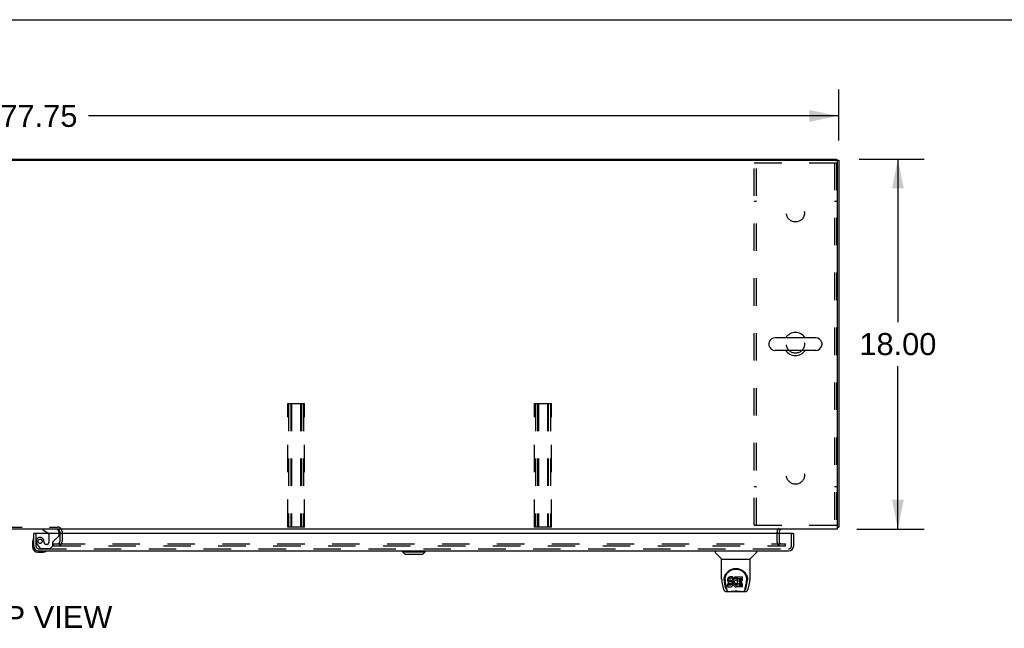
# Model space of a CAD drawing. Header units: inches. Extents: x 0 to 243, y 0 to 157.
# Tile 24 of 28: x 74 to 122, y 127 to 157. Entities that reach past the tile are written whole.
import ezdxf

# ---------------------------------------------------------------- set-up
doc = ezdxf.new("R2010")
doc.units = ezdxf.units.IN
doc.header["$LTSCALE"] = 13.348617
doc.header["$MEASUREMENT"] = 0
doc.linetypes.add('HIDDEN', pattern=[0.2, 0.1, -0.1])
doc.layers.get('0').update_dxf_attribs({"linetype": 'CONTINUOUS'})
for name, color, linetype in [('DEFAULT_2', 8, 'HIDDEN'), ('DIMENSIONS', 7, 'CONTINUOUS'), ('MAIN_RH_DOOR_ASSEMBLY', 7, 'CONTINUOUS')]:
    doc.layers.add(name, color=color, linetype=linetype)
doc.styles.get("Standard").update_dxf_attribs({"font": 'arial.ttf'})
doc.dimstyles.new('DIMSTYLE_1', dxfattribs={"dimtxt": 1.070745, "dimasz": 1.42766, "dimexe": 0.09, "dimexo": 0.07, "dimgap": 0.0375, "dimtad": 0, "dimtih": 1, "dimtoh": 1, "dimzin": 4, "dimdsep": 46, "dimtxsty": 'Standard', "dimblk": '_FILLED', "dimblk1": '_FILLED', "dimblk2": '_FILLED', "dimcen": 0.09, "dimazin": 1, "dimtfac": 1, "dimtdec": 3, "dimtofl": 0, "dimtmove": 0, "dimatfit": 3, "dimldrblk": '_FILLED', "dimfxl": 0, "dimtolj": 1, "dimtzin": 4, "dimarcsym": 0})

# ---------------------------------------------------------------- blocks, each defined once
blk = doc.blocks.new('_FILLED')
at = {"color": 0, "linetype": 'ByBlock'}
blk.add_solid([(0, 0), (-1, 0.2), (-1, -0.2)], dxfattribs=at)
blk = doc.blocks.new('*D1')
at = {"layer": 'DIMENSIONS', "color": 2, "linetype": 'Continuous'}
for p, q in [((36.177, 151.164), (36.177, 153.65)), ((113.927, 151.164), (113.927, 153.65)), ((36.177, 152.365), (72.646, 152.365)), ((113.927, 152.365), (77.459, 152.365))]:
    blk.add_line(p, q, dxfattribs=at)
at = {"layer": 'DIMENSIONS', "color": 2, "linetype": 'Continuous', "xscale": 1.4276595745, "yscale": 1.4276595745, "zscale": 1.4276595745, "rotation": 180}
blk.add_blockref('_FILLED', (36.177, 152.365), dxfattribs=at)
at = {"layer": 'DIMENSIONS', "color": 2, "linetype": 'Continuous', "xscale": 1.4276595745, "yscale": 1.4276595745, "zscale": 1.4276595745}
blk.add_blockref('_FILLED', (113.927, 152.365), dxfattribs=at)
at = {"layer": 'DIMENSIONS', "color": 2, "linetype": 'Continuous', "insert": (75.052, 152.901), "char_height": 1.0707, "width": 3.74164, "attachment_point": 2, "line_spacing_factor": 0.9}
blk.add_mtext('77.75', dxfattribs=at)
blk = doc.blocks.new('*D2')
at = {"layer": 'DIMENSIONS', "color": 2, "linetype": 'Continuous'}
for p, q in [((114.927, 150.268), (118.089, 150.268)), ((116.804, 150.268), (116.804, 142.339)), ((116.804, 132.268), (116.804, 140.198)), ((114.812, 132.268), (118.089, 132.268))]:
    blk.add_line(p, q, dxfattribs=at)
at = {"layer": 'DIMENSIONS', "color": 2, "linetype": 'Continuous', "xscale": 1.4276595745, "yscale": 1.4276595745, "zscale": 1.4276595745}
for p, rotation in [((116.804, 150.268), 90), ((116.804, 132.268), 270)]:
    blk.add_blockref('_FILLED', p, dxfattribs=dict(at, rotation=rotation))
at = {"layer": 'DIMENSIONS', "color": 2, "linetype": 'Continuous', "insert": (116.804, 141.804), "char_height": 1.0707, "width": 3.74164, "attachment_point": 2, "line_spacing_factor": 0.9}
blk.add_mtext('18.00', dxfattribs=at)

msp = doc.modelspace()

# ---------------------------------------------------------------- linework, layer by layer
at = {"color": 7, "linetype": 'Continuous'}
for p, q in [((0, 157.043), (242.702, 157.043)), ((36.177, 150.216), (113.927, 150.216)), ((36.281, 150.268), (113.823, 150.268)), ((75.052, 150.268), (75.052, 150.216)), ((113.823, 150.268), (113.823, 150.216)), ((113.875, 132.268), (113.875, 150.164)), ((113.927, 150.216), (113.927, 132.372)), ((110.536, 141.312), (110.536, 141.225)), ((112.811, 141.574), (110.836, 141.574)), ((113.111, 141.312), (113.111, 141.225)), ((112.811, 140.962), (110.836, 140.962)), ((113.875, 132.268), (36.229, 132.268)), ((76.073, 132.126), (76.073, 132.064)), ((111.031, 132.126), (111.031, 132.064)), ((113.927, 132.372), (113.875, 132.372))]:
    msp.add_line(p, q, dxfattribs=at)
for points in [[(113.875, 132.353), (113.876, 132.353), (113.88, 132.354), (113.884, 132.355), (113.888, 132.356), (113.892, 132.357)], [(113.892, 132.357), (113.9, 132.358), (113.903, 132.359), (113.907, 132.36), (113.91, 132.36), (113.913, 132.361), (113.916, 132.362), (113.918, 132.363), (113.921, 132.364), (113.922, 132.365), (113.924, 132.366), (113.925, 132.367), (113.926, 132.368), (113.927, 132.37), (113.927, 132.371), (113.927, 132.372)]]:
    msp.add_lwpolyline(points, dxfattribs=at)
for centre, radius, start, end in [((113.823, 150.164), 0.052, 0, 90), ((111.823, 141.268), 0.562, 32.9567, 147.0433), ((110.68, 141.312), 0.144, 164.3697, 180), ((110.68, 141.225), 0.144, 180, 195.6303), ((110.836, 141.268), 0.306, 90, 164.3697), ((112.811, 141.268), 0.306, 15.6303, 90), ((112.967, 141.312), 0.144, 0, 15.6303), ((112.967, 141.225), 0.144, 344.3697, 360), ((110.836, 141.268), 0.306, 195.6303, 270), ((111.823, 141.268), 0.562, 212.956, 327.044), ((112.811, 141.268), 0.306, 270, 344.3697), ((75.958, 132.153), 0.115, 64.7498, 90), ((111.174, 132.126), 0.142, 90, 180)]:
    msp.add_arc(centre, radius, start, end, dxfattribs=at)
at = {"color": 3, "linetype": 'Continuous'}
msp.add_arc((75.958, 132.153), 0.115, 0, 64.7498, dxfattribs=at)
at = {"layer": 'DEFAULT_2', "color": 8, "linetype": 'HIDDEN'}
for p, q in [((109.823, 150.081), (113.823, 150.081)), ((109.823, 132.456), (109.823, 150.081)), ((109.927, 132.456), (109.927, 150.081)), ((113.719, 150.081), (113.719, 132.456)), ((113.823, 150.081), (113.823, 132.456)), ((109.927, 148.206), (109.823, 148.206)), ((113.823, 148.206), (113.719, 148.206)), ((87.146, 138.372), (87.959, 138.372)), ((87.146, 132.372), (87.146, 138.372)), ((87.186, 138.372), (87.186, 132.372)), ((87.294, 138.372), (87.294, 132.372)), ((87.334, 138.372), (87.334, 132.372)), ((87.771, 138.372), (87.771, 132.372)), ((87.811, 138.372), (87.811, 132.372)), ((87.919, 138.372), (87.919, 132.372)), ((87.959, 132.372), (87.959, 138.372)), ((99.146, 138.372), (99.959, 138.372)), ((99.146, 132.372), (99.146, 138.372)), ((99.186, 138.372), (99.186, 132.372)), ((99.294, 138.372), (99.294, 132.372)), ((99.334, 138.372), (99.334, 132.372)), ((99.771, 138.372), (99.771, 132.372)), ((99.811, 138.372), (99.811, 132.372)), ((99.919, 138.372), (99.919, 132.372)), ((99.959, 132.372), (99.959, 138.372)), ((109.927, 134.331), (109.823, 134.331)), ((113.823, 134.331), (113.719, 134.331)), ((72.896, 132.372), (75.958, 132.372)), ((76.073, 132.153), (76.073, 132.126)), ((76.177, 132.153), (76.177, 131.675)), ((87.959, 132.372), (87.146, 132.372)), ((99.959, 132.372), (99.146, 132.372)), ((109.823, 132.456), (113.823, 132.456)), ((110.927, 132.126), (110.927, 131.642)), ((76.073, 132.064), (76.073, 131.675)), ((111.031, 132.064), (111.031, 131.642)), ((75.761, 131.56), (75.958, 131.56)), ((75.761, 131.456), (75.761, 131.56)), ((75.761, 131.456), (111.011, 131.456)), ((75.958, 131.56), (111.011, 131.56)), ((111.039, 131.56), (111.344, 131.56)), ((111.039, 131.456), (111.344, 131.456)), ((111.344, 131.456), (111.344, 131.56))]:
    msp.add_line(p, q, dxfattribs=at)
for centre in [(111.823, 147.643), (111.823, 141.268), (111.823, 134.893)]:
    msp.add_circle(centre, 0.438, dxfattribs=at)
for centre, radius, start, end in [((75.958, 132.153), 0.219, 0, 90), ((111.174, 132.126), 0.246, 130.9655, 180), ((75.958, 131.675), 0.219, 270, 360), ((75.958, 131.675), 0.115, 270, 360), ((111.114, 131.642), 0.186, 180, 270), ((111.114, 131.642), 0.0823, 180, 270)]:
    msp.add_arc(centre, radius, start, end, dxfattribs=at)
at = {"layer": 'MAIN_RH_DOOR_ASSEMBLY', "color": 8, "linetype": 'HIDDEN'}
for p, q in [((75.874, 132.268), (75.244, 132.268)), ((74.906, 132.064), (74.906, 131.457)), ((75.303, 131.625), (75.303, 131.614)), ((75.532, 132.005), (75.532, 131.625)), ((75.724, 131.461), (75.724, 131.64)), ((75.783, 131.699), (76.002, 131.918)), ((76.031, 131.989), (76.031, 132.064)), ((111.636, 131.457), (111.636, 132.064)), ((74.981, 131.513), (75.082, 131.369)), ((75.049, 131.314), (111.493, 131.314)), ((75.147, 131.335), (75.598, 131.335)), ((75.434, 131.527), (75.401, 131.527)), ((75.598, 131.335), (75.724, 131.461))]:
    msp.add_line(p, q, dxfattribs=at)
at = {"layer": 'MAIN_RH_DOOR_ASSEMBLY', "color": 7, "linetype": 'Continuous'}
for p, q in [((75.244, 132.268), (75.244, 132.229)), ((75.244, 132.229), (75.483, 132.091)), ((76.031, 132.064), (76.031, 132.111)), ((74.742, 131.67), (74.742, 131.413)), ((74.789, 131.805), (74.787, 131.799)), ((74.864, 132.064), (74.802, 132.064)), ((111.678, 132.064), (111.74, 132.064)), ((74.802, 131.457), (74.802, 131.413)), ((75.005, 131.21), (75.049, 131.21)), ((75.005, 131.15), (75.262, 131.15)), ((75.3, 131.153), (75.262, 131.15)), ((75.391, 131.195), (75.397, 131.197)), ((92.72, 131.171), (92.72, 131.21)), ((92.72, 131.171), (93.823, 131.171)), ((92.838, 131.053), (92.72, 131.171)), ((92.721, 131.171), (92.721, 131.21)), ((92.839, 131.053), (92.721, 131.171)), ((93.705, 131.053), (93.823, 131.171)), ((93.823, 131.171), (93.823, 131.21)), ((107.924, 131.21), (107.924, 131.148)), ((109.931, 131.21), (109.931, 131.148)), ((92.838, 131.053), (93.705, 131.053)), ((108.233, 130.823), (107.935, 131.12)), ((108.238, 130.817), (109.616, 130.817)), ((108.238, 129.845), (108.238, 130.817)), ((109.616, 129.846), (109.616, 130.817)), ((109.622, 130.823), (109.92, 131.12)), ((108.364, 129.876), (108.363, 129.813)), ((108.401, 129.803), (108.401, 129.78)), ((108.543, 129.848), (108.541, 129.825)), ((108.541, 129.758), (108.541, 129.825)), ((108.543, 129.782), (108.541, 129.758)), ((108.541, 129.758), (108.542, 129.734)), ((108.542, 129.734), (108.546, 129.711)), ((108.548, 129.872), (108.543, 129.848)), ((108.543, 129.782), (108.543, 129.848)), ((108.548, 129.805), (108.543, 129.782)), ((108.546, 129.711), (108.554, 129.688)), ((108.558, 129.894), (108.548, 129.872)), ((108.548, 129.805), (108.548, 129.872)), ((108.558, 129.828), (108.548, 129.805)), ((108.571, 129.914), (108.558, 129.894)), ((108.558, 129.828), (108.558, 129.894)), ((108.571, 129.847), (108.558, 129.828)), ((108.58, 129.922), (108.571, 129.914)), ((108.571, 129.847), (108.571, 129.914)), ((108.58, 129.855), (108.571, 129.847)), ((108.589, 129.928), (108.58, 129.922)), ((108.58, 129.855), (108.58, 129.922)), ((108.589, 129.862), (108.58, 129.855)), ((108.611, 129.938), (108.589, 129.928)), ((108.589, 129.862), (108.589, 129.928)), ((108.611, 129.871), (108.589, 129.862)), ((108.634, 129.946), (108.611, 129.938)), ((108.611, 129.871), (108.611, 129.938)), ((108.634, 129.879), (108.611, 129.871)), ((108.612, 129.746), (108.613, 129.761)), ((108.613, 129.739), (108.612, 129.746)), ((108.613, 129.761), (108.615, 129.776)), ((108.613, 129.739), (108.613, 129.761)), ((108.615, 129.732), (108.613, 129.739)), ((108.615, 129.776), (108.618, 129.783)), ((108.615, 129.732), (108.615, 129.776)), ((108.62, 129.726), (108.615, 129.732)), ((108.618, 129.783), (108.624, 129.788)), ((108.62, 129.726), (108.62, 129.784)), ((108.626, 129.721), (108.62, 129.726)), ((108.624, 129.788), (108.638, 129.792)), ((108.64, 129.784), (108.626, 129.788)), ((108.626, 129.788), (108.626, 129.788)), ((108.626, 129.721), (108.626, 129.788)), ((108.64, 129.717), (108.626, 129.721)), ((108.774, 129.946), (108.634, 129.946)), ((108.634, 129.879), (108.634, 129.946)), ((108.774, 129.879), (108.634, 129.879)), ((108.638, 129.792), (108.653, 129.793)), ((108.665, 129.785), (108.64, 129.784)), ((108.64, 129.717), (108.64, 129.784)), ((108.665, 129.718), (108.64, 129.717)), ((108.653, 129.793), (108.766, 129.793)), ((108.688, 129.783), (108.665, 129.785)), ((108.665, 129.718), (108.665, 129.785)), ((108.688, 129.717), (108.665, 129.718)), ((108.712, 129.778), (108.688, 129.783)), ((108.688, 129.717), (108.688, 129.783)), ((108.712, 129.712), (108.688, 129.717)), ((108.723, 129.773), (108.712, 129.778)), ((108.712, 129.712), (108.712, 129.778)), ((108.723, 129.707), (108.712, 129.712)), ((108.733, 129.767), (108.723, 129.773)), ((108.723, 129.707), (108.723, 129.773)), ((108.733, 129.7), (108.723, 129.707)), ((108.75, 129.75), (108.733, 129.767)), ((108.733, 129.7), (108.733, 129.767)), ((108.763, 129.73), (108.75, 129.75)), ((108.75, 129.683), (108.75, 129.75)), ((108.772, 129.708), (108.763, 129.73)), ((108.763, 129.663), (108.763, 129.73)), ((108.766, 129.793), (108.772, 129.794)), ((108.772, 129.794), (108.774, 129.799)), ((108.774, 129.704), (108.772, 129.708)), ((108.772, 129.641), (108.772, 129.708)), ((108.776, 129.903), (108.774, 129.946)), ((108.774, 129.879), (108.774, 129.946)), ((108.776, 129.836), (108.774, 129.879)), ((108.774, 129.799), (108.775, 129.812)), ((108.778, 129.782), (108.774, 129.737)), ((108.774, 129.67), (108.774, 129.737)), ((108.778, 129.715), (108.774, 129.67)), ((108.775, 129.812), (108.776, 129.836)), ((108.776, 129.836), (108.776, 129.903)), ((108.782, 129.803), (108.778, 129.782)), ((108.778, 129.715), (108.778, 129.782)), ((108.782, 129.737), (108.778, 129.715)), ((108.788, 129.825), (108.782, 129.803)), ((108.782, 129.737), (108.782, 129.803)), ((108.788, 129.758), (108.782, 129.737)), ((108.797, 129.846), (108.788, 129.825)), ((108.788, 129.758), (108.788, 129.825)), ((108.797, 129.779), (108.788, 129.758)), ((108.808, 129.865), (108.797, 129.846)), ((108.797, 129.779), (108.797, 129.846)), ((108.808, 129.798), (108.797, 129.779)), ((108.821, 129.883), (108.808, 129.865)), ((108.808, 129.798), (108.808, 129.865)), ((108.821, 129.816), (108.808, 129.798)), ((108.835, 129.9), (108.821, 129.883)), ((108.821, 129.816), (108.821, 129.883)), ((108.835, 129.833), (108.821, 129.816)), ((108.852, 129.915), (108.835, 129.9)), ((108.835, 129.833), (108.835, 129.9)), ((108.852, 129.848), (108.835, 129.833)), ((108.847, 129.713), (108.844, 129.686)), ((108.846, 129.705), (108.847, 129.7)), ((108.851, 129.725), (108.847, 129.713)), ((108.857, 129.737), (108.851, 129.725)), ((108.87, 129.928), (108.852, 129.915)), ((108.852, 129.848), (108.852, 129.915)), ((108.87, 129.861), (108.852, 129.848)), ((108.871, 129.76), (108.857, 129.737)), ((108.89, 129.937), (108.87, 129.928)), ((108.87, 129.861), (108.87, 129.928)), ((108.89, 129.87), (108.87, 129.861)), ((108.879, 129.771), (108.871, 129.76)), ((108.89, 129.778), (108.879, 129.771)), ((108.912, 129.942), (108.89, 129.937)), ((108.89, 129.87), (108.89, 129.937)), ((108.912, 129.875), (108.89, 129.87)), ((108.915, 129.789), (108.89, 129.778)), ((108.934, 129.944), (108.912, 129.942)), ((108.912, 129.875), (108.912, 129.942)), ((108.934, 129.877), (108.912, 129.875)), ((108.927, 129.792), (108.915, 129.789)), ((108.941, 129.792), (108.927, 129.792)), ((108.934, 129.944), (108.957, 129.944)), ((108.934, 129.877), (108.934, 129.944)), ((108.957, 129.877), (108.934, 129.877)), ((108.954, 129.789), (108.941, 129.792)), ((108.966, 129.784), (108.954, 129.789)), ((108.968, 129.942), (108.957, 129.944)), ((108.957, 129.877), (108.957, 129.944)), ((108.968, 129.875), (108.957, 129.877)), ((108.978, 129.939), (108.968, 129.942)), ((108.968, 129.875), (108.968, 129.942)), ((108.978, 129.872), (108.968, 129.875)), ((108.998, 129.855), (108.972, 129.786)), ((108.997, 129.927), (108.978, 129.939)), ((108.978, 129.872), (108.978, 129.939)), ((108.997, 129.86), (108.978, 129.872)), ((108.997, 129.927), (108.997, 129.86)), ((108.999, 129.923), (108.999, 129.86)), ((109.007, 129.944), (109.244, 129.944)), ((109.007, 129.552), (109.007, 129.944)), ((109.007, 129.877), (109.244, 129.877)), ((109.077, 129.789), (109.077, 129.721)), ((109.244, 129.793), (109.082, 129.793)), ((109.082, 129.784), (109.213, 129.784)), ((109.082, 129.717), (109.213, 129.717)), ((109.218, 129.639), (109.218, 129.779)), ((109.249, 129.798), (109.249, 129.939)), ((109.491, 129.876), (109.492, 129.813)), ((109.498, 129.79), (109.498, 129.79)), ((108.254, 129.702), (108.319, 129.397)), ((108.426, 129.425), (108.373, 129.695)), ((108.41, 129.682), (108.467, 129.389)), ((108.443, 129.242), (109.412, 129.242)), ((108.485, 129.321), (108.477, 129.321)), ((108.483, 129.325), (108.486, 129.315)), ((108.487, 129.314), (108.486, 129.315)), ((108.529, 129.242), (108.523, 129.242)), ((108.529, 129.242), (108.528, 129.242)), ((108.544, 129.472), (108.544, 129.614)), ((108.608, 129.619), (108.548, 129.618)), ((108.548, 129.551), (108.548, 129.618)), ((108.608, 129.552), (108.548, 129.551)), ((108.549, 129.467), (108.693, 129.467)), ((108.554, 129.688), (108.567, 129.668)), ((108.567, 129.668), (108.584, 129.651)), ((108.584, 129.651), (108.603, 129.638)), ((108.603, 129.638), (108.615, 129.633)), ((108.668, 129.619), (108.608, 129.619)), ((108.608, 129.552), (108.608, 129.619)), ((108.668, 129.552), (108.608, 129.552)), ((108.615, 129.633), (108.626, 129.631)), ((108.626, 129.631), (108.674, 129.631)), ((108.684, 129.62), (108.668, 129.619)), ((108.668, 129.552), (108.668, 129.619)), ((108.684, 129.553), (108.668, 129.552)), ((108.674, 129.631), (108.681, 129.63)), ((108.681, 129.63), (108.688, 129.628)), ((108.69, 129.624), (108.684, 129.62)), ((108.684, 129.553), (108.684, 129.62)), ((108.69, 129.557), (108.684, 129.553)), ((108.688, 129.628), (108.694, 129.623)), ((108.692, 129.625), (108.69, 129.624)), ((108.69, 129.557), (108.69, 129.624)), ((108.696, 129.562), (108.69, 129.557)), ((108.693, 129.467), (108.705, 129.469)), ((108.694, 129.623), (108.699, 129.617)), ((108.696, 129.562), (108.696, 129.622)), ((108.705, 129.574), (108.696, 129.562)), ((108.699, 129.617), (108.706, 129.604)), ((108.705, 129.574), (108.705, 129.606)), ((108.707, 129.581), (108.705, 129.574)), ((108.705, 129.469), (108.716, 129.473)), ((108.706, 129.604), (108.708, 129.589)), ((108.707, 129.581), (108.707, 129.593)), ((108.708, 129.589), (108.707, 129.581)), ((108.716, 129.473), (108.736, 129.487)), ((108.75, 129.683), (108.733, 129.7)), ((108.736, 129.487), (108.753, 129.504)), ((108.763, 129.663), (108.75, 129.683)), ((108.753, 129.504), (108.759, 129.514)), ((108.759, 129.514), (108.765, 129.524)), ((108.772, 129.641), (108.763, 129.663)), ((108.765, 129.524), (108.773, 129.547)), ((108.779, 129.618), (108.772, 129.641)), ((108.773, 129.547), (108.78, 129.57)), ((108.774, 129.67), (108.774, 129.648)), ((108.774, 129.648), (108.778, 129.626)), ((108.778, 129.626), (108.782, 129.604)), ((108.781, 129.594), (108.779, 129.618)), ((108.78, 129.57), (108.781, 129.594)), ((108.781, 129.594), (108.781, 129.608)), ((108.782, 129.604), (108.789, 129.583)), ((108.789, 129.583), (108.811, 129.544)), ((108.811, 129.544), (108.823, 129.525)), ((108.823, 129.525), (108.838, 129.509)), ((108.838, 129.509), (108.854, 129.494)), ((108.844, 129.686), (108.843, 129.659)), ((108.843, 129.659), (108.844, 129.646)), ((108.844, 129.646), (108.844, 129.686)), ((108.844, 129.646), (108.847, 129.633)), ((108.847, 129.7), (108.858, 129.675)), ((108.847, 129.633), (108.847, 129.7)), ((108.847, 129.633), (108.858, 129.608)), ((108.854, 129.494), (108.872, 129.48)), ((108.858, 129.675), (108.871, 129.652)), ((108.858, 129.608), (108.858, 129.675)), ((108.858, 129.608), (108.871, 129.585)), ((108.871, 129.652), (108.88, 129.642)), ((108.871, 129.585), (108.871, 129.652)), ((108.871, 129.585), (108.88, 129.575)), ((108.872, 129.48), (108.882, 129.475)), ((108.88, 129.642), (108.89, 129.633)), ((108.88, 129.575), (108.88, 129.642)), ((108.88, 129.575), (108.89, 129.566)), ((108.882, 129.475), (108.892, 129.471)), ((108.89, 129.633), (108.901, 129.626)), ((108.89, 129.566), (108.89, 129.633)), ((108.89, 129.566), (108.901, 129.559)), ((108.892, 129.471), (108.914, 129.466)), ((108.901, 129.626), (108.913, 129.621)), ((108.901, 129.559), (108.901, 129.626)), ((108.901, 129.559), (108.913, 129.554)), ((108.913, 129.621), (108.926, 129.618)), ((108.913, 129.554), (108.913, 129.621)), ((108.913, 129.554), (108.926, 129.552)), ((108.914, 129.466), (108.936, 129.463)), ((108.926, 129.618), (108.94, 129.618)), ((108.926, 129.552), (108.926, 129.618)), ((108.926, 129.552), (108.94, 129.551)), ((108.936, 129.463), (108.958, 129.466)), ((108.94, 129.618), (108.953, 129.62)), ((108.94, 129.551), (108.94, 129.618)), ((108.94, 129.551), (108.953, 129.553)), ((108.953, 129.62), (108.966, 129.624)), ((108.953, 129.553), (108.953, 129.62)), ((108.953, 129.553), (108.966, 129.557)), ((108.958, 129.466), (108.979, 129.473)), ((108.966, 129.624), (108.978, 129.629)), ((108.966, 129.557), (108.966, 129.624)), ((108.966, 129.557), (108.978, 129.563)), ((108.978, 129.629), (108.989, 129.637)), ((108.978, 129.563), (108.978, 129.629)), ((108.978, 129.563), (108.989, 129.57)), ((108.979, 129.473), (108.998, 129.485)), ((108.989, 129.637), (108.989, 129.57)), ((108.995, 129.636), (109.007, 129.618)), ((108.995, 129.569), (109.007, 129.552)), ((108.998, 129.485), (108.999, 129.485)), ((109.009, 129.485), (108.999, 129.485)), ((109.009, 129.472), (109.009, 129.485)), ((109.245, 129.467), (109.014, 129.467)), ((109.079, 129.63), (109.079, 129.553)), ((109.213, 129.635), (109.083, 129.635)), ((109.083, 129.615), (109.245, 129.615)), ((109.083, 129.548), (109.245, 129.548)), ((109.249, 129.472), (109.249, 129.611)), ((109.327, 129.242), (109.326, 129.242)), ((109.368, 129.315), (109.372, 129.325)), ((109.368, 129.314), (109.368, 129.315)), ((109.378, 129.321), (109.37, 129.321)), ((109.388, 129.389), (109.445, 129.679)), ((109.429, 129.425), (109.482, 129.695)), ((109.445, 129.679), (109.445, 129.683)), ((109.536, 129.397), (109.601, 129.702))]:
    msp.add_line(p, q, dxfattribs=at)
at = {"layer": 'MAIN_RH_DOOR_ASSEMBLY', "color": 3, "linetype": 'Continuous'}
for p, q in [((74.802, 131.457), (74.802, 132.064)), ((111.678, 132.064), (74.864, 132.064)), ((111.74, 131.457), (111.74, 132.064)), ((75.049, 131.21), (111.493, 131.21))]:
    msp.add_line(p, q, dxfattribs=at)
at = {"layer": 'MAIN_RH_DOOR_ASSEMBLY', "color": 7, "linetype": 'Continuous'}
for points in [[(108.357, 129.803), (108.359, 129.845), (108.367, 129.897), (108.378, 129.946), (108.394, 129.992), (108.412, 130.036), (108.434, 130.077), (108.458, 130.115), (108.485, 130.151), (108.515, 130.184), (108.547, 130.215), (108.581, 130.244), (108.618, 130.269), (108.657, 130.292), (108.698, 130.312), (108.741, 130.329), (108.785, 130.343), (108.831, 130.353), (108.878, 130.359), (108.926, 130.361), (108.973, 130.359), (109.02, 130.353), (109.066, 130.344), (109.11, 130.331), (109.153, 130.314), (109.195, 130.294), (109.234, 130.272), (109.27, 130.246), (109.305, 130.218), (109.337, 130.187), (109.367, 130.154), (109.394, 130.118), (109.419, 130.08), (109.441, 130.04), (109.46, 129.997), (109.475, 129.951), (109.487, 129.902), (109.495, 129.851), (109.498, 129.803)], [(108.401, 129.803), (108.401, 129.823), (108.402, 129.847), (108.405, 129.871), (108.409, 129.895), (108.413, 129.919), (108.419, 129.942), (108.426, 129.965), (108.434, 129.987), (108.442, 130.008), (108.452, 130.029), (108.462, 130.05), (108.473, 130.069), (108.484, 130.088), (108.496, 130.106), (108.509, 130.124), (108.522, 130.14), (108.536, 130.156), (108.55, 130.171), (108.564, 130.185), (108.579, 130.198), (108.594, 130.211), (108.609, 130.223), (108.625, 130.234), (108.64, 130.245), (108.656, 130.255), (108.672, 130.264), (108.688, 130.272), (108.704, 130.28), (108.72, 130.287), (108.736, 130.294), (108.751, 130.3), (108.767, 130.305), (108.783, 130.31), (108.799, 130.314), (108.815, 130.318), (108.831, 130.321), (108.847, 130.324), (108.863, 130.326), (108.879, 130.328), (108.895, 130.329), (108.911, 130.33), (108.927, 130.33), (108.943, 130.33), (108.959, 130.329), (108.975, 130.328), (108.991, 130.326), (109.006, 130.324), (109.022, 130.321), (109.038, 130.318), (109.054, 130.314), (109.07, 130.31), (109.086, 130.305), (109.102, 130.3), (109.118, 130.294), (109.134, 130.288), (109.15, 130.281), (109.166, 130.273), (109.182, 130.264), (109.198, 130.255), (109.214, 130.245), (109.229, 130.235), (109.245, 130.224), (109.26, 130.212), (109.275, 130.199), (109.29, 130.186), (109.304, 130.171), (109.318, 130.156), (109.332, 130.141), (109.345, 130.124), (109.358, 130.107), (109.37, 130.088), (109.382, 130.07), (109.393, 130.05), (109.403, 130.03), (109.413, 130.009), (109.421, 129.987), (109.429, 129.965), (109.436, 129.942), (109.441, 129.919), (109.446, 129.896), (109.45, 129.872), (109.453, 129.848), (109.454, 129.823), (109.454, 129.803)], [(108.238, 129.845), (108.239, 129.818), (108.242, 129.776), (108.248, 129.734), (108.254, 129.702)], [(108.357, 129.79), (108.357, 129.795), (108.357, 129.803)], [(108.401, 129.78), (108.401, 129.764), (108.402, 129.735), (108.406, 129.707), (108.41, 129.682)], [(109.445, 129.683), (109.446, 129.686), (109.446, 129.689), (109.447, 129.692), (109.447, 129.695), (109.448, 129.698), (109.449, 129.701), (109.449, 129.705), (109.45, 129.708), (109.45, 129.712), (109.45, 129.715), (109.451, 129.719), (109.451, 129.723), (109.452, 129.727), (109.452, 129.731), (109.453, 129.735), (109.453, 129.74), (109.453, 129.744), (109.453, 129.748), (109.454, 129.753), (109.454, 129.758), (109.454, 129.763), (109.454, 129.767), (109.454, 129.772), (109.454, 129.777), (109.454, 129.803)], [(109.498, 129.803), (109.498, 129.795), (109.498, 129.79)], [(109.601, 129.702), (109.607, 129.733), (109.613, 129.775), (109.616, 129.818), (109.616, 129.846)], [(108.319, 129.397), (108.322, 129.382), (108.328, 129.361), (108.333, 129.342), (108.34, 129.326), (108.346, 129.311), (108.354, 129.298), (108.362, 129.285), (108.371, 129.274), (108.382, 129.264), (108.395, 129.255), (108.409, 129.249), (108.423, 129.244), (108.439, 129.242), (108.443, 129.242)], [(108.467, 129.389), (108.469, 129.378), (108.472, 129.364), (108.476, 129.35), (108.479, 129.337), (108.483, 129.325)], [(108.487, 129.314), (108.492, 129.302), (108.498, 129.29), (108.505, 129.279), (108.511, 129.27), (108.519, 129.262), (108.527, 129.255), (108.536, 129.249), (108.545, 129.245), (108.556, 129.243), (108.563, 129.242)], [(108.548, 129.618), (108.548, 129.618), (108.547, 129.618), (108.547, 129.618), (108.547, 129.618), (108.546, 129.618), (108.546, 129.617), (108.545, 129.617), (108.545, 129.617), (108.545, 129.616), (108.544, 129.616), (108.544, 129.616), (108.544, 129.615), (108.544, 129.614), (108.544, 129.614)], [(108.548, 129.551), (108.548, 129.551), (108.547, 129.551), (108.547, 129.551), (108.547, 129.551), (108.546, 129.551), (108.546, 129.551), (108.545, 129.55), (108.545, 129.55), (108.545, 129.55), (108.544, 129.549), (108.544, 129.549), (108.544, 129.548), (108.544, 129.548), (108.544, 129.547)], [(108.644, 129.242), (108.665, 129.243), (108.687, 129.244), (108.71, 129.246), (108.735, 129.249), (108.76, 129.252), (108.787, 129.255), (108.815, 129.257), (108.843, 129.26), (108.872, 129.261), (108.901, 129.263), (108.93, 129.263), (108.959, 129.262), (108.988, 129.261), (109.017, 129.259), (109.045, 129.257), (109.072, 129.254), (109.098, 129.251), (109.123, 129.249), (109.147, 129.246), (109.17, 129.244), (109.191, 129.243), (109.211, 129.242)], [(108.644, 129.242), (108.666, 129.243), (108.693, 129.244), (108.72, 129.247), (108.748, 129.25), (108.777, 129.252), (108.806, 129.255), (108.836, 129.258), (108.866, 129.259), (108.897, 129.261), (108.927, 129.261), (108.957, 129.261), (108.988, 129.259), (109.018, 129.258), (109.048, 129.255), (109.077, 129.253), (109.134, 129.247)], [(109.134, 129.247), (109.162, 129.244), (109.189, 129.243), (109.211, 129.242)], [(109.292, 129.242), (109.299, 129.243), (109.309, 129.245), (109.319, 129.249), (109.328, 129.255), (109.336, 129.261), (109.344, 129.27), (109.35, 129.279), (109.357, 129.29), (109.363, 129.302), (109.368, 129.314)], [(109.372, 129.325), (109.376, 129.337), (109.379, 129.35), (109.383, 129.364), (109.386, 129.378), (109.388, 129.389)], [(109.412, 129.242), (109.427, 129.243), (109.44, 129.246), (109.453, 129.251), (109.464, 129.258), (109.475, 129.266), (109.484, 129.275), (109.493, 129.285), (109.5, 129.295), (109.507, 129.307), (109.513, 129.319), (109.518, 129.333), (109.524, 129.349), (109.529, 129.365), (109.534, 129.384), (109.536, 129.397)]]:
    msp.add_lwpolyline(points, dxfattribs=at)
at = {"layer": 'MAIN_RH_DOOR_ASSEMBLY', "color": 8, "linetype": 'HIDDEN'}
msp.add_circle((75.106, 131.677), 0.101, dxfattribs=at)
at = {"layer": 'MAIN_RH_DOOR_ASSEMBLY', "color": 7, "linetype": 'Continuous'}
for centre, radius, start, end in [((75.874, 132.111), 0.157, 79.8896, 90), ((75.874, 132.111), 0.157, 0, 68.6178), ((74.992, 131.67), 0.25, 149.1101, 180), ((74.791, 131.79), 0.015, 96.3796, 149.1101), ((74.787, 131.79), 0.015, 0, 83.6204), ((75.432, 132.005), 0.1, 36.5468, 59.908), ((75.005, 131.413), 0.263, 180, 270), ((75.005, 131.413), 0.203, 180, 270), ((75.262, 131.4), 0.25, 270, 300.8899), ((75.382, 131.195), 0.015, 6.3796, 90), ((75.382, 131.199), 0.015, 300.8899, 353.6204), ((107.963, 131.148), 0.0394, 180, 225), ((109.892, 131.148), 0.0394, 315, 360), ((108.247, 130.836), 0.0197, 225, 262.5), ((109.608, 130.836), 0.0197, 277.5, 315)]:
    msp.add_arc(centre, radius, start, end, dxfattribs=at)
at = {"layer": 'MAIN_RH_DOOR_ASSEMBLY', "color": 8, "linetype": 'HIDDEN'}
for centre, radius, start, end in [((75.874, 132.111), 0.157, 68.6178, 79.8896), ((75.106, 131.677), 0.187, 17.8482, 196.8439), ((75.297, 131.735), 0.386, 196.8439, 215.1), ((74.911, 131.614), 0.393, 1.6599, 17.9298), ((75.401, 131.625), 0.098, 180, 270), ((75.434, 131.625), 0.098, 270, 360), ((75.432, 132.005), 0.1, 0, 36.5468), ((75.763, 131.64), 0.039, 111.6096, 180), ((75.712, 131.77), 0.1, 291.6096, 315), ((75.931, 131.989), 0.1, 315, 360), ((75.049, 131.457), 0.142, 180, 270), ((75.147, 131.414), 0.079, 215.1, 270), ((111.493, 131.457), 0.142, 270, 360)]:
    msp.add_arc(centre, radius, start, end, dxfattribs=at)
at = {"layer": 'MAIN_RH_DOOR_ASSEMBLY', "color": 3, "linetype": 'Continuous'}
for centre, start, end in [((75.049, 131.457), 180, 270), ((111.493, 131.457), 270, 360)]:
    msp.add_arc(centre, 0.246, start, end, dxfattribs=at)
at = {"layer": 'MAIN_RH_DOOR_ASSEMBLY', "color": 7, "linetype": 'Continuous'}
for centre, major_axis, ratio, start_param, end_param in [((108.927, 129.803), (0, 0.565), 0.999848, 1.129542, 1.76365), ((108.968, 129.788), (0, 0.00448), 1, -3.557718, -1.937287), ((108.994, 129.923), (0, 0.00448), 1, -1.566905, -0.665444), ((108.994, 129.856), (0, 0.00448), 1, -1.566955, -0.665444), ((108.994, 129.856), (0.00448, 0), 1, -0.366491, 0.003842), ((109.082, 129.789), (0, 0.00448), 1, 0, 1.570796), ((109.082, 129.721), (0, 0.00448), 1, 1.570796, 3.141593), ((109.082, 129.788), (0.00448, 0), 1, -2.747552, -2.072978), ((109.082, 129.788), (0, 0.00448), 1, -3.643774, -3.141593), ((109.213, 129.779), (0, 0.00448), 1, -1.570796, 0), ((109.213, 129.712), (0, 0.00448), 1, -1.570796, 0), ((109.244, 129.939), (0, 0.00448), 1, -1.570796, 0), ((109.244, 129.872), (0, 0.00448), 1, -1.570796, 0), ((109.244, 129.798), (0, 0.00448), 1, -3.141593, -1.570796), ((108.927, 129.803), (0, 0.565), 0.999848, 4.519536, 5.157611), ((108.484, 129.675), (0.007, 0.354), 0.213027, -3.923008, -3.13761), ((108.549, 129.472), (0, 0.00483), 1, -4.712389, -3.141593), ((108.992, 129.633), (0, 0.00448), 1, -0.975826, 0.651783), ((108.992, 129.567), (0, 0.00448), 1, -0.975826, 0.651783), ((109.014, 129.472), (0, 0.00448), 1, 1.570796, 3.141593), ((109.083, 129.63), (0, 0.00448), 1, 0, 1.570796), ((109.083, 129.62), (0, 0.00448), 1, 1.570796, 3.141593), ((109.083, 129.553), (0, 0.00448), 1, 1.570796, 3.141593), ((109.213, 129.639), (0, 0.00448), 1, -3.141593, -1.570796), ((109.245, 129.611), (0, 0.00448), 1, -1.570796, 0), ((109.245, 129.544), (0, 0.00448), 1, -1.570796, 0), ((109.245, 129.472), (0, 0.00448), 1, -3.141593, -1.570796), ((109.371, 129.675), (-0.007, 0.354), 0.213027, -3.145575, -2.360177)]:
    msp.add_ellipse(centre, major_axis=major_axis, ratio=ratio, start_param=start_param, end_param=end_param, dxfattribs=at)

# ---------------------------------------------------------------- texts
at = {"layer": 'DIMENSIONS', "color": 2, "linetype": 'Continuous', "insert": (74.964, 128.537), "char_height": 1.0707, "width": 7.29619, "attachment_point": 2, "line_spacing_factor": 0.9}
msp.add_mtext('TOP VIEW', dxfattribs=at)

# ---------------------------------------------------------------- dimensions: what is measured, and where the dimension line sits
at = {"layer": 'DIMENSIONS', "color": 2, "linetype": 'Continuous'}
for base, p1, p2, angle, picture, middle in [((36.177, 152.365), (113.927, 153.72), (36.177, 153.72), 180, '*D1', (75.056, 152.351)), ((116.804, 150.268), (114.742, 132.268), (114.857, 150.268), 90, '*D2', (116.849, 141.263))]:
    dim = msp.add_linear_dim(base=base, p1=p1, p2=p2, angle=angle, dimstyle='DIMSTYLE_1', dxfattribs=at)
    dim.commit()
    dim.dimension.update_dxf_attribs({"geometry": picture, "text_midpoint": middle, "dimtype": 160})

doc.saveas('drawing.dxf')
